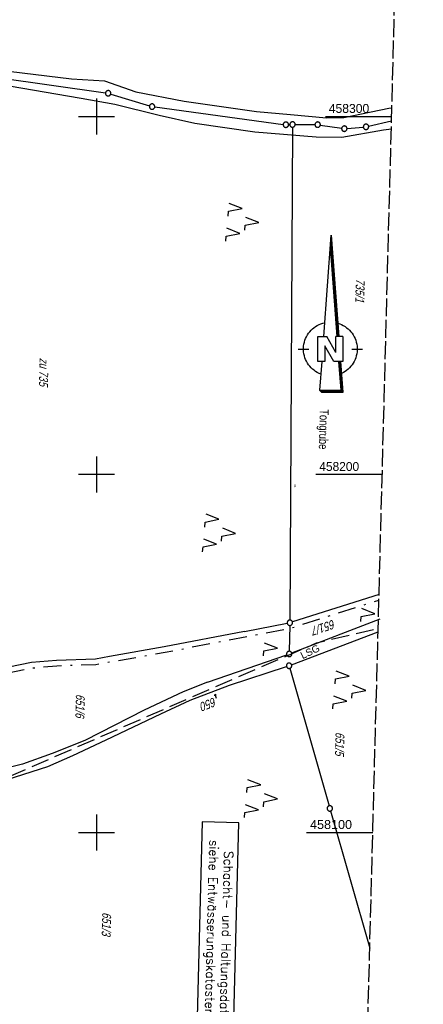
# Model space of a CAD drawing. Extents: x 508885 to 509191, y 457896 to 458644.
# Tile 32 of 58: x 509079 to 509191, y 458052 to 458327. Entities that reach past the tile are written whole.
import ezdxf

# ---------------------------------------------------------------- set-up
doc = ezdxf.new("R2010")
doc.units = 0
doc.header["$LTSCALE"] = 10
doc.header["$MEASUREMENT"] = 0
for name, pattern in [('LT00', [0]), ('LT05', [0.7, 0.5, -0.2]), ('LT08', [0.42, 0.2, -0.1, 0.02, -0.1]), ('LT14', [0.6, 0.5, -0.1])]:
    doc.linetypes.add(name, pattern=pattern)
doc.layers.get('0').update_dxf_attribs({"linetype": 'LT00'})
for name, color, linetype in [('--EL_TEXT_KASTEN', 182, 'Continuous'), ('1401', 7, 'Continuous'), ('DFK_FLUR_NR', 250, 'LT00'), ('DFK_FLURNR_PFEIL', 250, 'LT00'), ('DFK_GZPKT', 250, 'LT00'), ('DFK_KATASTER', 250, 'LT00'), ('DFK_NUTZUNG', 250, 'LT00'), ('DFK_TOPO-ANL', 252, 'LT00'), ('GEMEINDEGRENZE', 3, 'LT08'), ('LSG', 61, 'LT05'), ('LSG_TEXT', 61, 'LT00'), ('V112_RASTER', 250, 'LT00')]:
    doc.layers.add(name, color=color, linetype=linetype)
doc.layers.add('-BLATT_112-RAND', color=7, linetype='LT14', plot=False)
doc.styles.add('Beschrift', font='ARIAL.TTF')
doc.styles.add('ROMANS', font='romans.shx', dxfattribs={"width": 0.8})
doc.styles.get("Standard").update_dxf_attribs({"font": 'ARIAL.TTF'})

# ---------------------------------------------------------------- blocks, each defined once
blk = doc.blocks.new('SYMB7010')
at = {"color": 0, "linetype": 'ByBlock'}
for points in [[(-0.031408, 0.499213), (-0.093728, 0.49134), (-0.15457, 0.475719), (-0.212975, 0.452595), (-0.268021, 0.422333), (-0.31884, 0.385411), (-0.36463, 0.342411), (-0.40467, 0.29401), (-0.438329, 0.240973), (-0.465074, 0.184136), (-0.484486, 0.124395), (-0.496256, 0.062692), (-0.5002, 0)], [(-0.5002, 0), (-0.496256, -0.062692), (-0.484486, -0.124395), (-0.465075, -0.184136), (-0.438329, -0.240973), (-0.404671, -0.29401), (-0.36463, -0.342411), (-0.31884, -0.385411), (-0.268021, -0.422333), (-0.212975, -0.452595), (-0.154571, -0.475719), (-0.093728, -0.49134), (-0.031408, -0.499213), (0.031408, -0.499213)], [(0.5002, 0), (0.496256, 0.062692), (0.484485, 0.124395), (0.465074, 0.184136), (0.438329, 0.240973), (0.40467, 0.29401), (0.36463, 0.342411), (0.31884, 0.385411), (0.268021, 0.422333), (0.212975, 0.452595), (0.15457, 0.475719), (0.093728, 0.49134), (0.031408, 0.499213), (-0.031408, 0.499213)], [(0.031408, -0.499213), (0.093728, -0.491341), (0.15457, -0.475719), (0.212975, -0.452595), (0.268021, -0.422333), (0.31884, -0.385411), (0.36463, -0.342411), (0.404671, -0.294011), (0.438329, -0.240974), (0.465075, -0.184136), (0.484486, -0.124395), (0.496256, -0.062692), (0.500201, 0)]]:
    blk.add_lwpolyline(points, dxfattribs=at)
blk = doc.blocks.new('SYMB7294')
at = {"color": 0, "linetype": 'ByBlock'}
for p, q in [((-0.25, 0), (-0.25, 0.05)), ((0, 0), (0, 0.1)), ((0.25, 0), (0.25, 0.05))]:
    blk.add_line(p, q, dxfattribs=at)
blk = doc.blocks.new('SYMB7222')
at = {"color": 0, "linetype": 'ByBlock'}
blk.add_line((0, 0.185), (-0.11, -0.185), dxfattribs=at)
blk.add_lwpolyline([(0.25, -0.185), (0.11, -0.185), (0, 0.185)], dxfattribs=at)
blk = doc.blocks.new('SYMB7221')
at = {"color": 0, "linetype": 'ByBlock'}
for p, q in [((0, 0.435), (-0.11, 0.065)), ((0.11, 0.065), (0, 0.435)), ((0.25, 0.065), (0.11, 0.065)), ((-0.35, -0.065), (-0.46, -0.435)), ((0.35, -0.065), (0.24, -0.435))]:
    blk.add_line(p, q, dxfattribs=at)
for points in [[(-0.1, -0.435), (-0.24, -0.435), (-0.35, -0.065)], [(0.6, -0.435), (0.46, -0.435), (0.35, -0.065)]]:
    blk.add_lwpolyline(points, dxfattribs=at)
blk = doc.blocks.new('SYMB1401')
at = {"layer": '1401'}
for p, q in [((-2.1, -28.35), (0, 0)), ((0, 0), (2.15, -28.35)), ((1.75, -28.35), (-0.2, -2.68)), ((1.8, -28.35), (-0.17, -2.34)), ((1.85, -28.35), (-0.15, -2.01)), ((1.9, -28.35), (-0.12, -1.68)), ((1.95, -28.35), (-0.1, -1.34)), ((2, -28.35), (-0.07, -1.01)), ((2.05, -28.35), (-0.05, -0.67)), ((2.1, -28.35), (-0.02, -0.34)), ((1.65, -28.35), (-0.25, -3.35)), ((1.7, -28.35), (-0.22, -3.01)), ((-3.75, -35.35), (-3.75, -28.35)), ((-3.75, -28.35), (-1.2, -28.35)), ((1.25, -32.8), (-1.2, -28.35)), ((1.25, -32.8), (1.25, -28.35)), ((3.25, -28.35), (1.25, -28.35)), ((3.25, -28.35), (3.25, -35.35)), ((-9.25, -31.85), (-6.25, -31.85)), ((0.7, -35.35), (-1.75, -30.9)), ((-1.75, -30.9), (-1.75, -35.35)), ((5.75, -31.85), (8.75, -31.85)), ((-1.75, -35.35), (-3.75, -35.35)), ((-2.65, -35.35), (-3.25, -43.35)), ((3.25, -35.35), (0.7, -35.35)), ((2.75, -43.35), (2.15, -35.35)), ((2.8, -43.4), (2.2, -35.35)), ((3.3, -43.85), (2.65, -35.35)), ((-3.25, -43.35), (2.75, -43.35)), ((-3.2, -43.4), (2.8, -43.4))]:
    blk.add_line(p, q, dxfattribs=at)
for points in [[(-7.74, -32.11), (-7.75, -31.56), (-7.7, -31.01), (-7.62, -30.47), (-7.51, -29.93), (-7.35, -29.4), (-7.15, -28.89), (-6.92, -28.39), (-6.65, -27.91), (-6.34, -27.45), (-6.01, -27.02), (-5.64, -26.61), (-5.24, -26.23), (-4.82, -25.88), (-4.37, -25.56), (-3.9, -25.28), (-3.41, -25.03), (-2.9, -24.81), (-2.38, -24.64), (-1.85, -24.5)], [(1.85, -24.65), (2.37, -24.82), (2.88, -25.03), (3.37, -25.28), (3.85, -25.57), (4.3, -25.88), (4.72, -26.23), (5.12, -26.61), (5.49, -27.02), (5.83, -27.45), (6.13, -27.91), (6.41, -28.39), (6.64, -28.89), (6.84, -29.4), (7, -29.93), (7.12, -30.47), (7.2, -31.01), (7.24, -31.56), (7.25, -32.11)], [(-2.9, -38.85), (-3.41, -38.64), (-3.9, -38.39), (-4.37, -38.1), (-4.81, -37.78), (-5.24, -37.43), (-5.64, -37.05), (-6, -36.64), (-6.34, -36.21), (-6.64, -35.75), (-6.91, -35.27), (-7.15, -34.78), (-7.35, -34.26), (-7.5, -33.74), (-7.62, -33.2), (-7.7, -32.66), (-7.74, -32.11)], [(7.25, -32.11), (7.21, -32.66), (7.13, -33.21), (7.01, -33.74), (6.85, -34.27), (6.65, -34.78), (6.42, -35.28), (6.15, -35.76), (5.84, -36.22), (5.5, -36.66), (5.13, -37.07), (4.74, -37.45), (4.31, -37.8), (3.86, -38.12), (3.39, -38.4), (2.9, -38.65)], [(-3.15, -43.45), (2.85, -43.45), (2.25, -35.35)], [(-3.1, -43.5), (2.9, -43.5), (2.3, -35.35)], [(-3.05, -43.55), (2.95, -43.55), (2.35, -35.35)], [(-3, -43.6), (3, -43.6), (2.4, -35.35)], [(-2.95, -43.65), (3.05, -43.65), (2.45, -35.35)], [(-2.9, -43.7), (3.1, -43.7), (2.5, -35.35)], [(-2.85, -43.75), (3.15, -43.75), (2.55, -35.35)], [(-2.8, -43.8), (3.2, -43.8), (2.6, -35.35)], [(-2.78, -43.82), (3.25, -43.82), (2.62, -35.35)], [(-3.25, -43.35), (-2.75, -43.85), (3.3, -43.85)]]:
    blk.add_lwpolyline(points, dxfattribs=at)
blk = doc.blocks.new('SYMB7060')
at = {"color": 0, "linetype": 'ByBlock'}
for p, q in [((-0.26, 0), (0, 0)), ((-0.08, 0.045), (0, 0)), ((0, 0), (-0.08, -0.045))]:
    blk.add_line(p, q, dxfattribs=at)

msp = doc.modelspace()

# ---------------------------------------------------------------- linework, layer by layer
at = {"layer": '--EL_TEXT_KASTEN'}
msp.add_lwpolyline([(509129.56, 458103.03), (509127.83, 458037.57), (509138.05, 458037.3), (509139.78, 458102.76)], close=True, dxfattribs=at)
at = {"layer": '-BLATT_112-RAND'}
msp.add_lwpolyline([(508904.4, 458643.62), (508884.93, 457903.88), (509171.83, 457896.33), (509191.3, 458636.07), (508904.4, 458643.62)], dxfattribs=at)
at = {"layer": 'DFK_KATASTER'}
for p, q in [((509067.47, 458311.53), (509102.53, 458306.59)), ((509103.99, 458306.27), (509114.82, 458302.98)), ((509116.28, 458302.66), (509152.17, 458297.81)), ((509153.66, 458297.73), (509154.01, 458297.74)), ((509155.51, 458297.76), (509161.04, 458297.72)), ((509162.53, 458297.61), (509168.5, 458296.71)), ((509176.02, 458297.29), (509182.42, 458298.83)), ((509154.76, 458297.01), (509154.02, 458159.35)), ((509169.99, 458296.66), (509174.54, 458297.06)), ((509178.94, 458166.5), (509154.74, 458158.83)), ((509141.33, 458156.2), (509153.28, 458158.46)), ((509154.01, 458157.85), (509153.87, 458150.64)), ((509154.56, 458150.16), (509179.21, 458159.69)), ((509141.33, 458156.2), (509118.96, 458151.86)), ((509154.5, 458146.87), (509178.67, 458156.05)), ((509118.96, 458151.86), (509103.68, 458149.19)), ((509103.68, 458149.19), (509099.69, 458148.47)), ((509131.05, 458142), (509153.15, 458149.65)), ((509081.9, 458147.47), (509059.06, 458142.96)), ((509088.8, 458148.08), (509081.9, 458147.47)), ((509099.69, 458148.47), (509088.8, 458148.08)), ((509137.17, 458141.17), (509153.09, 458146.37)), ((509154.01, 458145.88), (509164.97, 458107.47)), ((509131.05, 458142), (509124.22, 458139.27)), ((509126.15, 458137), (509137.17, 458141.17)), ((509124.22, 458139.27), (509113.32, 458134.22)), ((509117.96, 458133.15), (509126.15, 458137)), ((509113.32, 458134.22), (509096.75, 458125.69)), ((509102.67, 458125.92), (509117.96, 458133.15)), ((509096.75, 458125.69), (509087.66, 458122.09)), ((509093.41, 458121.51), (509102.67, 458125.92)), ((509087.66, 458122.09), (509079.31, 458119.13)), ((509086.43, 458118.45), (509093.41, 458121.51)), ((509079.31, 458119.13), (509065.88, 458115.76)), ((509075.03, 458114.83), (509086.43, 458118.45)), ((509165.39, 458106.03), (509176.32, 458067.72))]:
    msp.add_line(p, q, dxfattribs=at)
at = {"layer": 'DFK_TOPO-ANL'}
for p, q in [((509065.51, 458313.82), (509093.03, 458310.55)), ((509071.06, 458309.35), (509095.74, 458305.16)), ((509093.03, 458310.55), (509102.29, 458309.98)), ((509102.29, 458309.98), (509110.98, 458306.88)), ((509110.98, 458306.88), (509124.47, 458304.29)), ((509095.74, 458305.16), (509105.18, 458303.41)), ((509105.18, 458303.41), (509117.56, 458300.35)), ((509124.47, 458304.29), (509144.68, 458301.41)), ((509117.56, 458300.35), (509127.52, 458298.13)), ((509144.68, 458301.41), (509154.21, 458300.52)), ((509154.21, 458300.52), (509164.22, 458299.58)), ((509169.09, 458299.74), (509181.71, 458302.29)), ((509181.71, 458302.29), (509182.52, 458302.39)), ((509127.52, 458298.13), (509144.27, 458295.72)), ((509164.22, 458299.58), (509169.09, 458299.74)), ((509144.27, 458295.72), (509161.35, 458294.35)), ((509168.56, 458294.27), (509180.22, 458296.23)), ((509180.22, 458296.23), (509182.37, 458296.59)), ((509161.35, 458294.35), (509168.56, 458294.27))]:
    msp.add_line(p, q, dxfattribs=at)
at = {"layer": 'GEMEINDEGRENZE', "ltscale": 2.5, "flags": 128}
msp.add_lwpolyline([(508890.74, 458124.76), (508895.09, 458124.14), (508925.64, 458125.58), (508958.28, 458133.27), (508974.31, 458134.96), (508990.04, 458138.86), (508999.5, 458140.79), (509002.64, 458142.64), (509002.48, 458147.77), (509044.48, 458148.77), (509049.54, 458148.9), (509050.23, 458140.76), (509059.27, 458141.47), (509082.11, 458145.98), (509088.89, 458146.58), (509099.85, 458146.97), (509119.23, 458150.38), (509154.39, 458157.14), (509178.9, 458164.91)], dxfattribs=at)
at = {"layer": 'LSG', "flags": 128}
msp.add_lwpolyline([(508890.43, 458112.64), (508909.47, 458112.96), (508966.55, 458116.11), (509007.22, 458102.29), (509069.02, 458112.8), (509161.46, 458152.97), (509178.69, 458157.05)], dxfattribs=at)
at = {"layer": 'V112_RASTER'}
for p, q in [((509100, 458305), (509100, 458295)), ((509095, 458300), (509105, 458300)), ((509163.96, 458300), (509182.46, 458300)), ((509100, 458205), (509100, 458195)), ((509105, 458200), (509095, 458200)), ((509179.82, 458200), (509161.32, 458200)), ((509100, 458105), (509100, 458095)), ((509095, 458100), (509105, 458100)), ((509158.69, 458100), (509177.19, 458100))]:
    msp.add_line(p, q, dxfattribs=at)

# ---------------------------------------------------------------- block references
at = {"layer": '1401'}
msp.add_blockref('SYMB1401', (509165.58, 458266.89), dxfattribs=at)
at = {"layer": 'DFK_FLURNR_PFEIL', "xscale": 5.000000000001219, "yscale": 5.00000000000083, "zscale": 5, "rotation": 107.8370218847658}
msp.add_blockref('SYMB7060', (509133.12, 458138.67), dxfattribs=at)
at = {"layer": 'DFK_GZPKT', "xscale": 1.500000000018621, "yscale": 1.5, "zscale": 1.5, "rotation": 264.7377099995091}
for p in [(509103.27, 458306.49), (509115.54, 458302.76), (509152.91, 458297.71), (509154.76, 458297.76), (509161.79, 458297.72), (509169.24, 458296.6), (509175.29, 458297.12), (509154.02, 458158.6), (509153.86, 458149.89), (509153.8, 458146.6), (509165.18, 458106.75)]:
    msp.add_blockref('SYMB7010', p, dxfattribs=at)
at = {"layer": 'DFK_NUTZUNG', "xscale": 10.00000000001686, "yscale": 10, "zscale": 10, "rotation": 264.7377100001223}
for name, p in [('SYMB7221', (509140.99, 458270.76)), ('SYMB7221', (509134.52, 458183.95)), ('SYMB7222', (509175.91, 458161.28)), ('SYMB7222', (509148.69, 458151.65)), ('SYMB7221', (509170.88, 458140.11)), ('SYMB7221', (509146.2, 458109.78))]:
    msp.add_blockref(name, p, dxfattribs=at)
at = {"layer": 'DFK_TOPO-ANL', "rotation": 268.8397699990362}
msp.add_blockref('SYMB7294', (509155.44, 458196.86), dxfattribs=at)

# ---------------------------------------------------------------- texts
at = {"layer": '--EL_TEXT_KASTEN', "insert": (509133.8, 458070.17), "char_height": 2.5, "attachment_point": 5, "rotation": 268.4925, "style": 'ROMANS'}
msp.add_mtext('{\\W1;Schacht- und Haltungsdaten\\Psiehe Entwässerungskatasterplan}', dxfattribs=at)
at = {"layer": 'DFK_FLUR_NR', "oblique": 13.754, "width": 0.75}
for s, rotation, p in [('735/1', 268.4925, (509172.47, 458254.73)), ('zu 735', 268.4925, (509084.14, 458232.58)), ('651/7', 198.3029, (509166.24, 458159.54)), ('651/6', 268.4925, (509094.28, 458138.71)), ('650', 201.2047, (509132.93, 458137.85)), ('651/5', 268.4925, (509166.79, 458128.1)), ('651/3', 268.4925, (509101.64, 458077.78))]:
    msp.add_text(s, height=2.5, rotation=rotation, dxfattribs=at).set_placement(p)
at = {"layer": 'DFK_NUTZUNG', "width": 0.75}
msp.add_text('Tongrube', height=2.5, rotation=268.4925, dxfattribs=at).set_placement((509162.41, 458218.27))
at = {"layer": 'LSG_TEXT', "insert": (509157.59, 458148.38), "char_height": 2, "attachment_point": 7, "rotation": 25.7161, "style": 'Beschrift'}
msp.add_mtext('LSG', dxfattribs=at)
at = {"layer": 'V112_RASTER'}
for s, width, p in [(' 458300', 0.969, (509163.96, 458301)), (' 458200', 0.955, (509161.32, 458201)), (' 458100', 1.006, (509158.69, 458101))]:
    msp.add_text(s, height=2.5, rotation=-0.0001, dxfattribs=dict(at, width=width)).set_placement(p)

doc.saveas('drawing.dxf')
